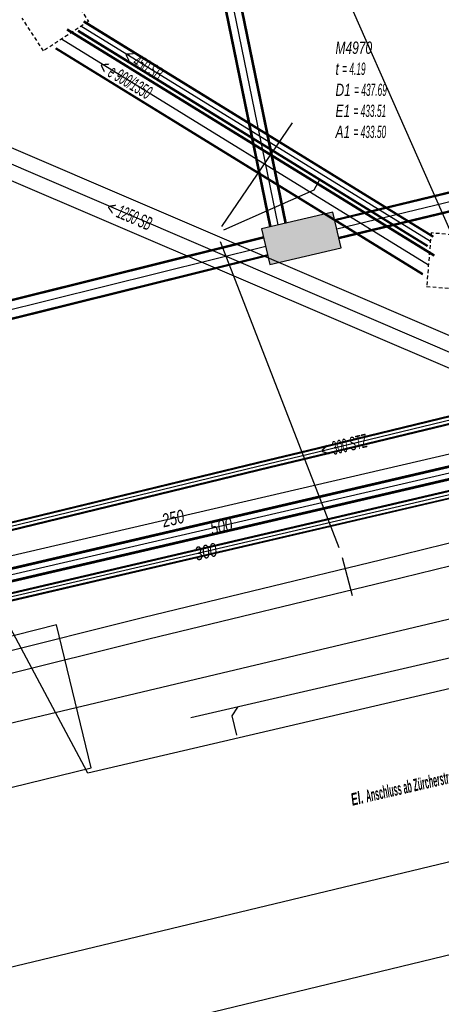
# Model space of a CAD drawing. Header units: metres. Extents: x 2695563 to 2696938, y 1260544 to 1262032.
# Tile 218 of 256: x 2696373 to 2696391, y 1261580 to 1261620. Entities that reach past the tile are written whole.
import ezdxf

# ---------------------------------------------------------------- set-up
doc = ezdxf.new("R2010")
doc.units = ezdxf.units.M
doc.linetypes.add('AUSGEZOGEN', pattern=[0])
doc.linetypes.add('STRICHLINIE2_S3', pattern=[0.25, 0.15, -0.1])
for name, color, linetype in [('AW_LK_ Haltung Text', 7, 'AUSGEZOGEN'), ('AW_LK_Haltung', 24, 'AUSGEZOGEN'), ('AW_LK_Normschacht Text', 24, 'AUSGEZOGEN'), ('AW_LK_Schacht Detaillinie', 24, 'AUSGEZOGEN'), ('AW_LK_Schacht Detailpolygon', 24, 'AUSGEZOGEN'), ('AW_LK_Trasselinie', 24, 'AUSGEZOGEN'), ('EW_LK_Bauwerk_FL_Linie_Punkt', 1, 'AUSGEZOGEN'), ('EW_LK_Freitext_Text', 1, 'AUSGEZOGEN'), ('EW_LK_Trasseabs', 1, 'AUSGEZOGEN'), ('EW_LK_Trasserand', 1, 'AUSGEZOGEN'), ('FM_LK_SW_BAUWERK', 94, 'AUSGEZOGEN'), ('FM_LK_SW_TRASSEKANTE', 94, 'AUSGEZOGEN'), ('GA_LK_Leitung', 32, 'AUSGEZOGEN'), ('GA_LK_Leitung_Text', 32, 'AUSGEZOGEN'), ('LKSwisscomProjekterimeterAktiv', 7, 'AUSGEZOGEN'), ('WA_LK_Leitung', 171, 'AUSGEZOGEN'), ('WA_LK_Leitung_Text', 171, 'AUSGEZOGEN')]:
    doc.layers.add(name, color=color, linetype=linetype)
doc.styles.add('ARIAL', font='arial.ttf')
doc.styles.add('ARIALNARROW', font='ARIALN.TTF')

# ---------------------------------------------------------------- blocks, each defined once
blk = doc.blocks.new('COMPLEXOBJECT_1590')
at = {"layer": 'EW_LK_Bauwerk_FL_Linie_Punkt', "color": 1, "linetype": 'AUSGEZOGEN', "transparency": 33554687}
for points in [[(6343.758, 11552.951), (6376.316, 11560.354), (6369.866, 11588.481), (6353.775, 11584.712), (6346.54, 11582.7), (6338.88, 11578.67)], [(6335.601, 11565.638), (6335.648, 11565.644), (6338.495, 11561.23), (6338.445, 11561.198), (6343.758, 11552.951)]]:
    blk.add_lwpolyline(points, dxfattribs=at)
blk.add_arc((6344.188, 11570.406), 9.822, 122.7112, 209.0426, dxfattribs=at)
blk = doc.blocks.new('COMPLEXOBJECT_2771')
at = {"layer": 'FM_LK_SW_TRASSEKANTE', "color": 94, "linetype": 'AUSGEZOGEN', "transparency": 33554687}
blk.add_line((6363.218, 11575.639), (6419.566, 11589.251), dxfattribs=at)

msp = doc.modelspace()

# ---------------------------------------------------------------- hatches: boundary and pattern name
at = {"layer": 'EW_LK_Trasserand', "lineweight": 18, "transparency": 33554687}
h = msp.add_hatch(dxfattribs=at)
h.set_pattern_fill('MUSTER', color=1, scale=6075, style=0, pattern_type=2)
h.set_pattern_definition([(0, (2708005, 1273150), (6075, 6075), [6075, -6075]), (90, (2708005, 1273150), (-6075, 6075), [6075, -6075])])
h.paths.add_polyline_path([(2696372.423, 1261593.309), (2696378.632, 1261594.857), (2696388.351, 1261597.204), (2696391.033, 1261597.862), (2696398.058, 1261599.586), (2696407.832, 1261601.657), (2696417.6, 1261603.829), (2696417.405, 1261604.707), (2696407.641, 1261602.536), (2696397.858, 1261600.464), (2696390.805, 1261598.733), (2696388.138, 1261598.079), (2696378.418, 1261595.732), (2696372.188, 1261594.178)], flags=0)
at = {"layer": 'FM_LK_SW_BAUWERK', "transparency": 33554687}
msp.add_hatch(color=7, dxfattribs=at).paths.add_polyline_path([(2696383.257, 1261611.668), (2696383.598, 1261610.207), (2696386.519, 1261610.889), (2696386.178, 1261612.35)])
at = {"layer": 'LKSwisscomProjekterimeterAktiv', "transparency": 33554687}
h = msp.add_hatch(dxfattribs=at)
h.set_pattern_fill('MUSTER', color=94, scale=7500, style=0, pattern_type=2)
h.set_pattern_definition([(0, (2710855, 1276000), (7500, 7500), [7500, -7500]), (90, (2710855, 1276000), (-7500, 7500), [7500, -7500])])
h.paths.add_polyline_path([(2696333.824, 1261581.278), (2696336.469, 1261576.78), (2696348.473, 1261582.778), (2696376.258, 1261589.571), (2696374.834, 1261595.433), (2696366.545, 1261593.335), (2696358.133, 1261590.561), (2696350.413, 1261587.291), (2696339.777, 1261581.939), (2696338.586, 1261584.453)], flags=0)

# ---------------------------------------------------------------- linework, layer by layer
at = {"layer": 'AW_LK_Haltung', "linetype": 'AUSGEZOGEN', "transparency": 33554687}
for p, q in [((2696390.286, 1261611.318), (2696375.951, 1261620.138)), ((2696390.298, 1261611.338), (2696375.963, 1261620.158)), ((2696390.31, 1261611.357), (2696375.975, 1261620.177)), ((2696390.324, 1261610.546), (2696375.271, 1261619.809)), ((2696390.335, 1261610.563), (2696375.282, 1261619.826)), ((2696390.345, 1261610.58), (2696375.292, 1261619.843)), ((2696390.05, 1261610.935), (2696375.715, 1261619.755)), ((2696390.062, 1261610.954), (2696375.727, 1261619.774)), ((2696390.074, 1261610.974), (2696375.739, 1261619.794)), ((2696389.853, 1261609.78), (2696374.8, 1261619.043)), ((2696389.863, 1261609.797), (2696374.81, 1261619.06)), ((2696389.874, 1261609.814), (2696374.821, 1261619.077)), ((2696406.173, 1261607.673), (2696385.133, 1261602.582)), ((2696406.178, 1261607.654), (2696385.138, 1261602.563)), ((2696406.182, 1261607.635), (2696385.142, 1261602.544)), ((2696406.244, 1261607.381), (2696385.204, 1261602.29)), ((2696406.248, 1261607.362), (2696385.208, 1261602.271)), ((2696406.253, 1261607.343), (2696385.213, 1261602.252)), ((2696385.133, 1261602.582), (2696383.533, 1261602.195)), ((2696385.138, 1261602.563), (2696383.538, 1261602.176)), ((2696385.142, 1261602.544), (2696383.542, 1261602.157)), ((2696383.533, 1261602.195), (2696368.045, 1261598.447)), ((2696383.538, 1261602.176), (2696368.05, 1261598.428)), ((2696383.542, 1261602.157), (2696368.054, 1261598.409)), ((2696385.204, 1261602.29), (2696383.604, 1261601.903)), ((2696385.208, 1261602.271), (2696383.608, 1261601.884)), ((2696385.213, 1261602.252), (2696383.613, 1261601.865)), ((2696383.604, 1261601.903), (2696368.116, 1261598.155)), ((2696383.608, 1261601.884), (2696368.12, 1261598.136)), ((2696383.613, 1261601.865), (2696368.125, 1261598.117))]:
    msp.add_line(p, q, dxfattribs=at)
at = {"layer": 'AW_LK_Haltung', "color": 255, "transparency": 33554687}
for p, q in [((2696390.18, 1261611.146), (2696375.845, 1261619.966)), ((2696390.099, 1261610.18), (2696375.046, 1261619.443)), ((2696406.213, 1261607.508), (2696385.173, 1261602.417)), ((2696385.173, 1261602.417), (2696383.573, 1261602.03)), ((2696383.573, 1261602.03), (2696368.085, 1261598.282))]:
    msp.add_line(p, q, dxfattribs=at)
at = {"layer": 'AW_LK_Haltung', "color": 24, "linetype": 'AUSGEZOGEN', "transparency": 33554687}
for p, q in [((2696384.513, 1261616.008), (2696381.615, 1261611.759)), ((2696407.527, 1261599.49), (2696370.956, 1261615.181)), ((2696386.439, 1261598.585), (2696381.575, 1261611.13)), ((2696386.985, 1261596.625), (2696386.578, 1261598.18)), ((2696380.351, 1261591.628), (2696406.34, 1261597.625))]:
    msp.add_line(p, q, dxfattribs=at)
for points in [[(2696381.705, 1261611.622), (2696385.411, 1261613.257), (2696385.642, 1261613.692)], [(2696382.234, 1261590.913), (2696382.044, 1261591.699), (2696382.279, 1261592.061)]]:
    msp.add_lwpolyline(points, dxfattribs=at)
at = {"layer": 'AW_LK_Schacht Detaillinie', "color": 24, "linetype": 'STRICHLINIE2_S3', "transparency": 33554687}
for p, q in [((2696375.272, 1261621.504), (2696376.15, 1261620.166)), ((2696374.31, 1261618.96), (2696373.433, 1261620.298)), ((2696376.15, 1261620.166), (2696374.31, 1261618.96))]:
    msp.add_line(p, q, dxfattribs=at)
at = {"layer": 'AW_LK_Schacht Detailpolygon', "color": 24, "linetype": 'STRICHLINIE2_S3', "transparency": 33554687}
msp.add_lwpolyline([(2696390.209, 1261611.496), (2696390.026, 1261609.303), (2696391.62, 1261609.17), (2696391.803, 1261611.362), (2696390.209, 1261611.496)], close=True, dxfattribs=at)
at = {"layer": 'AW_LK_Trasselinie', "color": 24, "linetype": 'AUSGEZOGEN', "transparency": 33554687}
for p, q in [((2696407.774, 1261600.081), (2696371.296, 1261615.707)), ((2696407.289, 1261598.953), (2696370.751, 1261614.59))]:
    msp.add_line(p, q, dxfattribs=at)
at = {"layer": 'EW_LK_Bauwerk_FL_Linie_Punkt', "color": 1, "linetype": 'AUSGEZOGEN', "transparency": 33554687}
msp.add_line((2696393.223, 1261606.524), (2696384.086, 1261627.24), dxfattribs=at)
at = {"layer": 'EW_LK_Trasseabs', "color": 1, "linetype": 'AUSGEZOGEN', "transparency": 33554687}
for p, q in [((2696375.984, 1261589.618), (2696369.785, 1261601.2)), ((2696372.472, 1261581.287), (2696406.888, 1261589.556)), ((2696376.127, 1261589.351), (2696375.984, 1261589.618))]:
    msp.add_line(p, q, dxfattribs=at)
for points in [[(2696366.949, 1261587.38), (2696366.367, 1261589.84), (2696443.45, 1261608.132), (2696441.637, 1261613.781), (2696442.007, 1261613.931), (2696441.809, 1261614.719)], [(2696392.561, 1261593.301), (2696392.243, 1261593.111), (2696376.127, 1261589.351)]]:
    msp.add_lwpolyline(points, dxfattribs=at)
at = {"layer": 'EW_LK_Trasserand', "color": 1, "linetype": 'AUSGEZOGEN', "transparency": 33554687}
msp.add_lwpolyline([(2696372.423, 1261593.309), (2696378.632, 1261594.857), (2696388.351, 1261597.204), (2696391.033, 1261597.862), (2696398.058, 1261599.586), (2696407.832, 1261601.657), (2696417.6, 1261603.829), (2696417.405, 1261604.707), (2696407.641, 1261602.536), (2696397.858, 1261600.464), (2696390.805, 1261598.733), (2696388.138, 1261598.079), (2696378.418, 1261595.732), (2696372.188, 1261594.178), (2696372.423, 1261593.309)], close=True, dxfattribs=at)
at = {"layer": 'FM_LK_SW_BAUWERK', "color": 94, "transparency": 33554687}
msp.add_lwpolyline([(2696383.257, 1261611.668), (2696383.598, 1261610.207), (2696386.519, 1261610.889), (2696386.178, 1261612.35), (2696383.257, 1261611.668)], close=True, dxfattribs=at)
at = {"layer": 'FM_LK_SW_TRASSEKANTE', "color": 255, "transparency": 33554687}
for p, q in [((2696380.558, 1261628.214), (2696383.921, 1261611.823)), ((2696409.731, 1261617.277), (2696386.342, 1261611.649)), ((2696383.426, 1261610.943), (2696354.667, 1261603.801))]:
    msp.add_line(p, q, dxfattribs=at)
at = {"layer": 'FM_LK_SW_TRASSEKANTE', "linetype": 'AUSGEZOGEN', "transparency": 33554687}
for p, q in [((2696380.851, 1261628.274), (2696384.214, 1261611.883)), ((2696380.876, 1261628.279), (2696384.239, 1261611.888)), ((2696380.902, 1261628.285), (2696384.265, 1261611.894)), ((2696380.214, 1261628.143), (2696383.577, 1261611.752)), ((2696380.24, 1261628.149), (2696383.603, 1261611.758)), ((2696380.265, 1261628.154), (2696383.628, 1261611.763)), ((2696409.637, 1261617.666), (2696386.248, 1261612.038)), ((2696409.643, 1261617.642), (2696386.254, 1261612.014)), ((2696409.649, 1261617.617), (2696386.26, 1261611.989)), ((2696409.813, 1261616.937), (2696386.424, 1261611.309)), ((2696409.819, 1261616.912), (2696386.43, 1261611.284)), ((2696409.825, 1261616.888), (2696386.436, 1261611.26)), ((2696383.329, 1261611.332), (2696354.57, 1261604.19)), ((2696383.336, 1261611.307), (2696354.577, 1261604.165)), ((2696383.342, 1261611.282), (2696354.583, 1261604.14)), ((2696383.51, 1261610.604), (2696354.751, 1261603.462)), ((2696383.516, 1261610.579), (2696354.757, 1261603.437)), ((2696383.523, 1261610.554), (2696354.764, 1261603.412))]:
    msp.add_line(p, q, dxfattribs=at)
at = {"layer": 'GA_LK_Leitung', "linetype": 'AUSGEZOGEN', "transparency": 33554687}
for p, q in [((2696432.409, 1261610.604), (2696359.196, 1261593.529)), ((2696432.413, 1261610.586), (2696359.2, 1261593.511)), ((2696432.417, 1261610.568), (2696359.204, 1261593.493)), ((2696432.477, 1261610.312), (2696359.264, 1261593.237)), ((2696432.481, 1261610.294), (2696359.268, 1261593.219)), ((2696432.485, 1261610.276), (2696359.272, 1261593.201))]:
    msp.add_line(p, q, dxfattribs=at)
at = {"layer": 'GA_LK_Leitung', "color": 255, "linetype": 'AUSGEZOGEN', "transparency": 33554687}
msp.add_line((2696432.447, 1261610.44), (2696359.234, 1261593.365), dxfattribs=at)
at = {"layer": 'LKSwisscomProjekterimeterAktiv', "color": 94, "linetype": 'AUSGEZOGEN', "transparency": 33554687}
msp.add_lwpolyline([(2696333.824, 1261581.278), (2696336.469, 1261576.78), (2696348.473, 1261582.778), (2696376.258, 1261589.571), (2696374.834, 1261595.433), (2696366.545, 1261593.335), (2696358.133, 1261590.561), (2696350.413, 1261587.291), (2696339.777, 1261581.939), (2696338.586, 1261584.453), (2696333.824, 1261581.278)], close=True, dxfattribs=at)
at = {"layer": 'WA_LK_Leitung', "linetype": 'AUSGEZOGEN', "transparency": 33554687}
for p, q in [((2696403.427, 1261604.814), (2696361.917, 1261595.154)), ((2696403.42, 1261604.845), (2696361.923, 1261595.188)), ((2696403.434, 1261604.784), (2696361.912, 1261595.121)), ((2696403.548, 1261604.297), (2696361.821, 1261594.586)), ((2696403.541, 1261604.328), (2696361.827, 1261594.62)), ((2696403.534, 1261604.358), (2696361.832, 1261594.653))]:
    msp.add_line(p, q, dxfattribs=at)
at = {"layer": 'WA_LK_Leitung', "color": 255, "linetype": 'AUSGEZOGEN', "transparency": 33554687}
msp.add_line((2696403.484, 1261604.571), (2696361.872, 1261594.887), dxfattribs=at)
at = {"layer": 'WA_LK_Leitung', "color": 7, "linetype": 'AUSGEZOGEN', "transparency": 33554687}
msp.add_lwpolyline([(2696440.717, 1261614.007), (2696439.869, 1261613.811), (2696426.084, 1261610.618), (2696403.682, 1261605.376), (2696360.277, 1261595.31), (2696359.507, 1261595.132)], dxfattribs=at)

# ---------------------------------------------------------------- block references
at = {"layer": 'EW_LK_Bauwerk_FL_Linie_Punkt', "color": 1, "linetype": 'AUSGEZOGEN', "lineweight": -3, "transparency": 33554687}
msp.add_blockref('COMPLEXOBJECT_1590', (2690000.97, 1249999.81), dxfattribs=at)
at = {"layer": 'FM_LK_SW_TRASSEKANTE', "color": 94, "linetype": 'AUSGEZOGEN', "lineweight": -3, "transparency": 33554687}
msp.add_blockref('COMPLEXOBJECT_2771', (2690000.97, 1249999.81), dxfattribs=at)

# ---------------------------------------------------------------- texts
at = {"layer": 'AW_LK_ Haltung Text', "color": 24, "transparency": 33554687, "char_height": 0.55705, "attachment_point": 5, "style": 'ARIAL'}
for s, insert, width, rotation in [('\\A1;{\\fArial|i1|b0;\\H0.557054;\\W0.700000;\\C24;< \\W0.490000;450 SB}\\P', (2696378.396, 1261618.402), 2.45674, 328.3542), ('\\A1;{\\fArial|i1|b0;\\H0.557054;\\W0.700000;\\C24;< \\W0.490000;e 900/1350}\\P', (2696377.664, 1261617.802), 3.40438, 328.8834), ('\\A1;{\\fArial|i1|b0;\\H0.557054;\\W0.700000;\\C24;< \\W0.490000;1250 SB}\\P', (2696377.826, 1261612.216), 2.76013, 336.9141), ('\\A1;{\\fArial|i1|b0;\\H0.557054;\\W0.700000;\\C24;< \\W0.490000;300 STZ}\\P', (2696386.628, 1261602.775), 2.75543, 13.2219)]:
    msp.add_mtext(s, dxfattribs=dict(at, insert=insert, width=width, rotation=rotation))
at = {"layer": 'AW_LK_Normschacht Text', "color": 24, "transparency": 33554687, "insert": (2696386.289, 1261619.343), "char_height": 0.50641, "width": 2.83782, "attachment_point": 1, "line_spacing_factor": 1.024096, "style": 'ARIAL'}
msp.add_mtext('\\A1;{\\fArial|i1|b0;\\H0.506413;\\W0.694500;\\C24;M4970}\\P{\\fArial|i1|b0;\\H0.505000;\\W0.694500;\\C24;t \\W0.486150;= 4.19}\\P{\\fArial|i1|b0;\\H0.505000;\\W0.694500;\\C24;D1 \\W0.486150;= 437.69}\\P{\\fArial|i1|b0;\\H0.505000;\\W0.694500;\\C24;E1 \\W0.486150;= 433.51}\\P{\\fArial|i1|b0;\\H0.505000;\\W0.694500;\\C24;A1 \\W0.486150;= 433.50}\\P', dxfattribs=at)
at = {"layer": 'EW_LK_Freitext_Text', "color": 1, "transparency": 33554687, "insert": (2696389.171, 1261588.776), "char_height": 0.5075, "width": 6.26461, "attachment_point": 5, "rotation": 12.9303, "style": 'ARIALNARROW'}
msp.add_mtext('\\A1;{\\fArial Narrow|i1|b1;\\H0.507500;\\W0.700000;\\C1;El. \\W0.490000;Anschluss ab Zürcherstr. 21}\\P', dxfattribs=at)
at = {"layer": 'GA_LK_Leitung_Text', "color": 32, "transparency": 33554687, "insert": (2696380.967, 1261598.428), "char_height": 0.55825, "width": 1.11429, "attachment_point": 5, "rotation": 13.1283, "style": 'ARIAL'}
msp.add_mtext('\\A1;{\\fArial|i1|b0;\\H0.558250;\\W0.700000;\\C32;300}\\P', dxfattribs=at)
at = {"layer": 'WA_LK_Leitung_Text', "color": 7, "transparency": 33554687, "char_height": 0.55426, "width": 1.10633, "attachment_point": 5, "style": 'ARIAL'}
for s, insert, rotation in [('\\A1;{\\fArial|i1|b0;\\H0.554263;\\W0.700000;\\C7;250}\\P', (2696379.623, 1261599.792), 13.0563), ('\\A1;{\\fArial|i1|b0;\\H0.554263;\\W0.700000;\\C7;500}\\P', (2696381.603, 1261599.473), 13.1004)]:
    msp.add_mtext(s, dxfattribs=dict(at, insert=insert, rotation=rotation))

doc.saveas('drawing.dxf')
